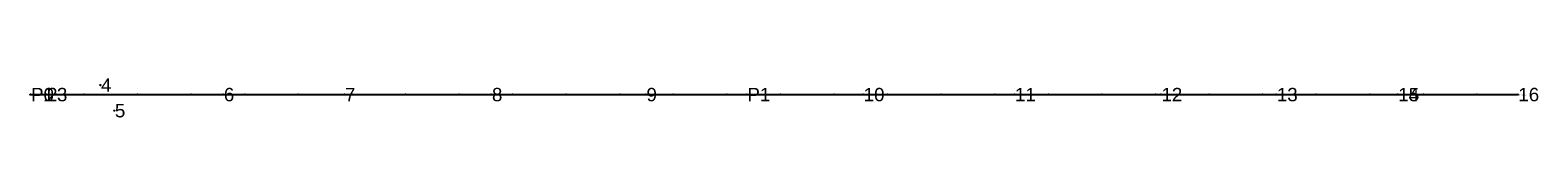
# Model space of a CAD drawing. Extents: x 4674 to 5388, y 9258 to 10234.
# Tile 1 of 2: x 4728 to 5291, y 9258 to 9273. Entities that reach past the tile are written whole.
import ezdxf

# ---------------------------------------------------------------- set-up
doc = ezdxf.new("R2010")
doc.units = 0
doc.header["$MEASUREMENT"] = 0
doc.header["$PDMODE"] = 33
doc.header["$PDSIZE"] = 0.2
doc.layers.get('0').update_dxf_attribs({"linetype": 'CONTINUOUS'})
doc.layers.add('EIXO', color=3, linetype='CONTINUOUS')
doc.styles.get("Standard").update_dxf_attribs({"font": 'ARIAL.TTF'})

msp = doc.modelspace()

# ---------------------------------------------------------------- linework, layer by layer
for p in [(4753.97, 9270.55), (4727.86, 9267.01), (4732.38, 9267.01), (4733.82, 9267.01), (4737.53, 9267.01), (4799.83, 9267.01), (4845.06, 9267.01), (4899.92, 9267.01), (4957.61, 9267.01), (4995.27, 9267.01), (5038.68, 9267.01), (5095.18, 9267.01), (5149.85, 9267.01), (5192.93, 9267.01), (5238.25, 9267.01), (5238.26, 9267.01), (5283.07, 9267.01), (4759.17, 9261.01)]:
    msp.add_point(p)
at = {"layer": 'EIXO'}
msp.add_lwpolyline([(4727.86, 9267.01), (4732.38, 9267.01), (5283.07, 9267.01)], dxfattribs=at)
for p in [(4727.86, 9267.01), (4732.38, 9267.01), (4733.82, 9267.01), (4737.53, 9267.01), (4747.86, 9267.01), (4767.86, 9267.01), (4787.86, 9267.01), (4799.83, 9267.01), (4807.86, 9267.01), (4827.86, 9267.01), (4845.06, 9267.01), (4847.86, 9267.01), (4867.86, 9267.01), (4887.86, 9267.01), (4899.92, 9267.01), (4907.86, 9267.01), (4927.86, 9267.01), (4947.86, 9267.01), (4957.61, 9267.01), (4967.86, 9267.01), (4987.86, 9267.01), (4995.27, 9267.01), (5007.86, 9267.01), (5027.86, 9267.01), (5038.68, 9267.01), (5047.86, 9267.01), (5067.86, 9267.01), (5087.86, 9267.01), (5095.18, 9267.01), (5107.86, 9267.01), (5127.86, 9267.01), (5147.86, 9267.01), (5149.85, 9267.01), (5167.86, 9267.01), (5187.86, 9267.01), (5192.93, 9267.01), (5207.86, 9267.01), (5227.86, 9267.01), (5238.26, 9267.01), (5247.86, 9267.01), (5267.86, 9267.01), (5283.07, 9267.01)]:
    msp.add_point(p, dxfattribs=at)

# ---------------------------------------------------------------- texts
for s, p in [('4', (4754.21, 9268.05)), ('P0', (4728.1, 9264.51)), ('1', (4732.62, 9264.51)), ('2', (4734.06, 9264.51)), ('3', (4737.77, 9264.51)), ('6', (4800.07, 9264.51)), ('7', (4845.3, 9264.51)), ('8', (4900.16, 9264.51)), ('9', (4957.85, 9264.51)), ('P1', (4995.51, 9264.51)), ('10', (5038.92, 9264.51)), ('11', (5095.42, 9264.51)), ('12', (5150.09, 9264.51)), ('13', (5193.17, 9264.51)), ('15', (5238.49, 9264.51)), ('14', (5238.5, 9264.51)), ('16', (5283.31, 9264.52)), ('5', (4759.41, 9258.51))]:
    msp.add_text(s, height=5).set_placement(p)
for s, p in [('0', (4728.1, 9266.76)), ('0+4,514', (4732.62, 9266.76)), ('0+5,955', (4734.06, 9266.76)), ('0+9,663', (4737.77, 9266.76)), ('1', (4748.1, 9266.76)), ('2', (4768.1, 9266.76)), ('3', (4788.1, 9266.76)), ('3+11,969', (4800.07, 9266.76)), ('4', (4808.1, 9266.76)), ('5', (4828.1, 9266.76)), ('5+17,196', (4845.3, 9266.76)), ('6', (4848.1, 9266.76)), ('7', (4868.1, 9266.76)), ('8', (4888.1, 9266.76)), ('8+12,054', (4900.16, 9266.76)), ('9', (4908.1, 9266.76)), ('10', (4928.1, 9266.76)), ('11', (4948.1, 9266.76)), ('11+9,745', (4957.85, 9266.76)), ('12', (4968.1, 9266.76)), ('13', (4988.1, 9266.76)), ('13+7,408', (4995.51, 9266.76)), ('14', (5008.1, 9266.76)), ('15', (5028.1, 9266.76)), ('15+10,817', (5038.92, 9266.76)), ('16', (5048.1, 9266.76)), ('17', (5068.1, 9266.76)), ('18', (5088.1, 9266.76)), ('18+7,317', (5095.42, 9266.76)), ('19', (5108.1, 9266.76)), ('20', (5128.1, 9266.76)), ('21', (5148.1, 9266.76)), ('21+1,986', (5150.09, 9266.76)), ('22', (5168.1, 9266.76)), ('23', (5188.1, 9266.76)), ('23+5,070', (5193.17, 9266.76)), ('24', (5208.1, 9266.76)), ('25', (5228.1, 9266.76)), ('25+10,396', (5238.5, 9266.76)), ('26', (5248.1, 9266.76)), ('27', (5268.1, 9266.76)), ('27+15,207', (5283.31, 9266.76))]:
    msp.add_text(s, height=0.5, dxfattribs=at).set_placement(p)

doc.saveas('drawing.dxf')
